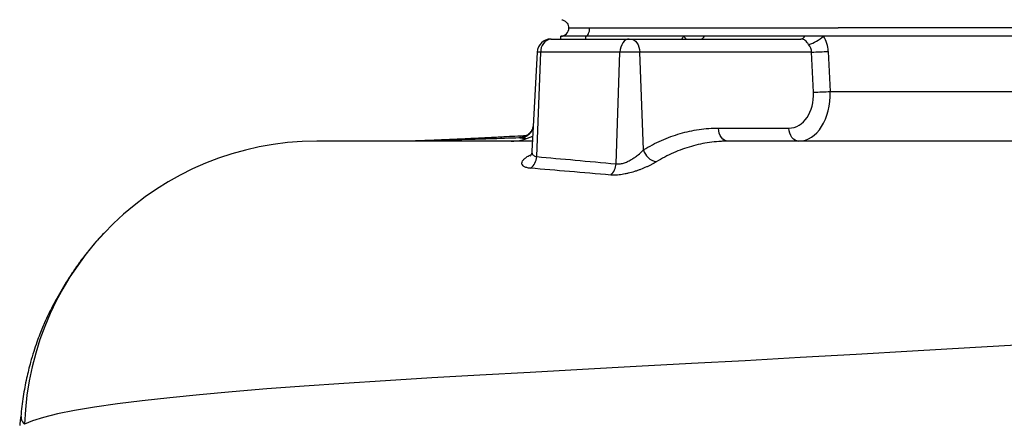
# Model space of a CAD drawing. Header units: millimetres. Extents: x 2453 to 4632, y 822 to 5880.
# Tile 2 of 14: x 2460 to 3174, y 1485 to 1778. Entities that reach past the tile are written whole.
import ezdxf

# ---------------------------------------------------------------- set-up
doc = ezdxf.new("R2010")
doc.units = ezdxf.units.MM
doc.header["$LTSCALE"] = 2

msp = doc.modelspace()

# ---------------------------------------------------------------- linework, layer by layer
at = {"color": 7, "linetype": 'Continuous', "lineweight": 25}
for p, q in [((2858.15, 1772.42), (2873.15, 1772.42)), ((2873.15, 1772.42), (3053.19, 1772.42)), ((3053.19, 1772.42), (3053.24, 1772.42)), ((2845.02, 1764.42), (2845.15, 1764.42)), ((2845.15, 1764.42), (2901.76, 1764.42)), ((2870.15, 1766.42), (2852.15, 1766.42)), ((2852.15, 1764.42), (2852.15, 1766.42)), ((2941.18, 1766.42), (2870.15, 1766.42)), ((2901.76, 1764.42), (2902.46, 1764.42)), ((2902.46, 1764.42), (3026.09, 1764.42)), ((2956.45, 1766.42), (2941.18, 1766.42)), ((3029.09, 1766.42), (2956.45, 1766.42)), ((3042.51, 1766.42), (3029.09, 1766.42)), ((3364.15, 1766.42), (3042.51, 1766.42)), ((3046.07, 1755.46), (3047.43, 1726.42)), ((2835.04, 1754.94), (2831.27, 1683.08)), ((2834.75, 1679.24), (2837.71, 1754.94)), ((2895.1, 1754.94), (2837.71, 1754.94)), ((2892.28, 1674.02), (2895.1, 1754.94)), ((2909.52, 1754.94), (2895.1, 1754.94)), ((2912.15, 1684.1), (2909.52, 1754.94)), ((3034.01, 1754.94), (2909.52, 1754.94)), ((3035.37, 1725.89), (3034.01, 1754.94)), ((3047.43, 1726.42), (3314.95, 1726.42)), ((2966.46, 1699.89), (3017.56, 1699.89)), ((2460.88, 1491.45), (2460.46, 1487.92)), ((2460.51, 1488.92), (2460.36, 1488.92)), ((2460.36, 1488.91), (2460.36, 1488.92)), ((2460.51, 1488.75), (2460.36, 1487.95))]:
    msp.add_line(p, q, dxfattribs=at)
at = {"color": 8, "linetype": 'Continuous', "lineweight": 25}
for p, q in [((2870.15, 1766.42), (2870.15, 1764.42)), ((2837.71, 1754.94), (2835.04, 1754.94))]:
    msp.add_line(p, q, dxfattribs=at)
at = {"color": 7, "linetype": 'Continuous', "lineweight": 25, "flags": 128}
for points in [[(2870.15, 1766.42), (2870.73, 1766.53), (2871.3, 1766.87), (2871.82, 1767.43), (2872.27, 1768.17), (2872.64, 1769.08), (2872.92, 1770.12), (2873.09, 1771.25), (2873.15, 1772.42)], [(2901.76, 1764.42), (2900.5, 1764.24), (2899.29, 1763.71), (2898.17, 1762.84), (2897.17, 1761.67), (2896.34, 1760.24), (2895.71, 1758.6), (2895.29, 1756.82), (2895.1, 1754.94)], [(2902.46, 1764.42), (2903.8, 1764.24), (2905.08, 1763.71), (2906.28, 1762.84), (2907.33, 1761.67), (2908.21, 1760.24), (2908.88, 1758.6), (2909.33, 1756.82), (2909.52, 1754.94)], [(2973.52, 1690.42), (2972.18, 1690.6), (2970.9, 1691.13), (2969.71, 1692), (2968.65, 1693.16), (2967.77, 1694.59), (2967.1, 1696.23), (2966.65, 1698.02), (2966.46, 1699.89)], [(3024.62, 1690.42), (3023.29, 1690.6), (3022, 1691.13), (3020.81, 1692), (3019.75, 1693.16), (3018.87, 1694.59), (3018.2, 1696.23), (3017.76, 1698.02), (3017.56, 1699.89)]]:
    msp.add_lwpolyline(points, dxfattribs=at)
at = {"color": 8, "linetype": 'Continuous', "lineweight": 25, "flags": 128}
for points in [[(2943.13, 1764.42), (2942.56, 1765.06), (2941.18, 1766.42)], [(3190.79, 1543.23), (3148.77, 1540.76), (3107.21, 1538.34), (3066.17, 1535.98), (3025.72, 1533.69), (2985.93, 1531.46), (2946.88, 1529.32), (2906.86, 1527.15), (2867.88, 1525.04), (2830.1, 1522.98), (2793.66, 1520.95), (2758.68, 1518.93), (2725.27, 1516.91), (2694.95, 1514.97), (2666.25, 1513), (2639.25, 1510.99), (2613.98, 1508.92), (2590.47, 1506.79), (2568.78, 1504.62), (2548.93, 1502.4), (2530.99, 1500.14), (2514.29, 1497.74), (2499.79, 1495.31), (2487.48, 1492.85), (2477.35, 1490.37), (2469.38, 1487.88), (2463.58, 1485.38), (2463.58, 1485.38)]]:
    msp.add_lwpolyline(points, dxfattribs=at)
at = {"color": 7, "linetype": 'Continuous', "lineweight": 25}
for centre, radius, start, end in [((2852.15, 1772.42), 6, 270, 0), ((2845.02, 1754.42), 10, 90, 177), ((2846.54, 1755.67), 8.86, 99.00542, 184.70377), ((2953.08, 1768.22), 3.82, 275.54083, 331.8393), ((3025.72, 1768.22), 3.82, 275.54083, 331.8393), ((3024.66, 1785.66), 26.25, 285.90698, 312.85361), ((3026.36, 2070.45), 315.6, 271.38866, 273.58051), ((3027.72, 2041.41), 315.6, 271.38866, 273.58051), ((2816.15, 1726.42), 36, 270, 296.04499), ((2675.46, 1478.42), 212, 90, 178.11675), ((2923.98, 1687.48), 12.31, 195.93062, 257.87643), ((2823.76, 1679.68), 11, 306.29122, 357.70951), ((2880.4, 1674.58), 11.89, 312.99154, 357.30173)]:
    msp.add_arc(centre, radius, start, end, dxfattribs=at)
at = {"color": 8, "linetype": 'Continuous', "lineweight": 25}
msp.add_ellipse((2955.52, 1754.42), major_axis=(0, 20), ratio=0.896575, start_param=0.927295, end_param=1.047198, dxfattribs=at)
at = {"color": 7, "linetype": 'Continuous', "lineweight": 25}
for centre, major_axis, ratio, start_param, end_param in [((3028.16, 1754.42), (0, 20), 0.896575, 4.764749, 5.35589), ((3023.16, 1754.42), (10.86, 0), 0.920773, 0.05236, 0.643501), ((3016.34, 1725.89), (-2.61, 25.93), 0.728603, 3.068356, 4.639152), ((3023.4, 1726.42), (-2.2, 35.97), 0.66621, 3.100898, 4.671694)]:
    msp.add_ellipse(centre, major_axis=major_axis, ratio=ratio, start_param=start_param, end_param=end_param, dxfattribs=at)
for points, knots in [([(2853.01, 1778.4), (2853.01, 1778.4), (2853, 1778.39), (2853.02, 1778.38), (2853.07, 1778.36), (2853.17, 1778.33), (2853.33, 1778.28), (2853.47, 1778.24), (2853.54, 1778.22)], [0, 0, 0, 0, 0.019865, 0.15259, 0.330294, 0.530869, 0.754149, 1, 1, 1, 1]), ([(2853.54, 1778.22), (2854.16, 1777.97), (2855.41, 1777.47), (2856.82, 1776.01), (2857.71, 1774.27), (2857.81, 1773.02), (2857.86, 1772.42)], [0, 0, 0, 0, 0.256343, 0.517495, 0.7692, 1, 1, 1, 1]), ([(3208.64, 1772.42), (3204.75, 1772.42), (3197.05, 1772.42), (3181.2, 1772.42), (3161.01, 1772.42), (3136.76, 1772.42), (3112.19, 1772.42), (3090.48, 1772.42), (3070.62, 1772.42), (3059.25, 1772.42), (3053.24, 1772.42)], [0, 0, 0, 0, 0.074941, 0.148055, 0.305237, 0.464029, 0.615786, 0.779961, 0.883595, 1, 1, 1, 1]), ([(3031.85, 1760.42), (3031.6, 1760.72), (3031.37, 1761.02), (3030.94, 1761.58), (3030.73, 1761.86), (3030.14, 1762.62), (3029.79, 1763.03), (3029.03, 1763.72), (3028.62, 1763.98), (3027.81, 1764.25), (3027.5, 1764.32), (3026.83, 1764.4), (3026.47, 1764.42), (3026.09, 1764.42)], [0, 0, 0, 0, 0.125, 0.125, 0.25, 0.25, 0.5, 0.5, 0.75, 0.75, 0.875, 0.875, 1, 1, 1, 1]), ([(2832.29, 1702.48), (2832.29, 1702.47), (2832.34, 1701.62), (2831.91, 1700.03), (2831.02, 1697.96), (2829.8, 1696.33), (2828.48, 1695.13), (2827.22, 1694.33), (2826.13, 1693.84), (2825.37, 1693.6), (2824.95, 1693.5), (2824.93, 1693.5), (2824.92, 1693.5)], [0, 0, 0, 0, 0.001435, 0.165853, 0.31238, 0.445138, 0.563162, 0.666808, 0.75682, 0.837481, 0.917366, 1, 1, 1, 1]), ([(2912.15, 1684.1), (2916.4, 1686.72), (2920.75, 1689.02), (2927.4, 1691.99), (2929.64, 1692.9), (2934.13, 1694.54), (2936.39, 1695.28), (2943.2, 1697.25), (2947.79, 1698.24), (2957.05, 1699.56), (2961.73, 1699.89), (2966.46, 1699.89)], [0, 0, 0, 0, 0.25, 0.25, 0.375, 0.375, 0.5, 0.5, 0.75, 0.75, 1, 1, 1, 1]), ([(2827.29, 1694.41), (2824.47, 1694.25), (2819.85, 1693.98), (2813.49, 1693.62), (2808.18, 1693.33), (2803.24, 1693.07), (2799.01, 1692.84), (2795.24, 1692.65), (2791.34, 1692.46), (2786.68, 1692.23), (2781.31, 1691.97), (2775.7, 1691.72), (2770.48, 1691.49), (2765.85, 1691.3), (2761.27, 1691.11), (2756.46, 1690.93), (2751.04, 1690.74), (2745.84, 1690.56), (2742.59, 1690.46), (2741.13, 1690.42)], [0, 0, 0, 0, 0.081973, 0.134292, 0.190862, 0.24396, 0.288328, 0.325024, 0.366391, 0.416113, 0.480427, 0.549292, 0.613169, 0.67194, 0.725642, 0.797547, 0.868177, 0.940705, 1, 1, 1, 1]), ([(2822.32, 1692.77), (2814.98, 1692.53), (2800.31, 1692.06), (2780.12, 1691.43), (2761.64, 1690.9), (2749.43, 1690.56), (2743.95, 1690.43), (2743.45, 1690.42)], [0, 0, 0, 0, 0.244256, 0.487834, 0.73141, 0.975617, 1, 1, 1, 1]), ([(2822.42, 1692.77), (2822.4, 1692.77), (2822.38, 1692.77), (2822.36, 1692.77), (2822.35, 1692.77), (2822.33, 1692.77), (2822.32, 1692.77)], [0, 0, 0, 0, 0.00003236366, 0.00003236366, 0.00003236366, 0.0000584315, 0.0000584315, 0.0000584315, 0.0000584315]), ([(2831.66, 1690.42), (2827.72, 1690.42), (2815.38, 1690.42), (2796.36, 1690.42), (2774.59, 1690.42), (2754.7, 1690.42), (2736.72, 1690.42), (2721.24, 1690.42), (2708.2, 1690.42), (2697.57, 1690.42), (2688.86, 1690.42), (2682.21, 1690.42), (2677.48, 1690.42), (2676.14, 1690.42), (2675.46, 1690.42)], [0, 0, 0, 0, 0.0426808, 0.1337382, 0.2247797, 0.3158581, 0.407027, 0.4983342, 0.5822265, 0.6663378, 0.7501303, 0.8335665, 0.9167992, 1, 1, 1, 1]), ([(2892.28, 1674.02), (2893.05, 1673.9), (2893.91, 1673.89), (2895.25, 1674.03), (2895.71, 1674.1), (2896.64, 1674.29), (2897.12, 1674.41), (2898.57, 1674.84), (2899.52, 1675.21), (2901.4, 1676.05), (2902.33, 1676.53), (2904.13, 1677.57), (2904.98, 1678.12), (2906.63, 1679.25), (2907.42, 1679.84), (2909.68, 1681.66), (2911, 1682.88), (2912.15, 1684.1)], [0, 0, 0, 0, 0.125, 0.125, 0.1875, 0.1875, 0.25, 0.25, 0.375, 0.375, 0.5, 0.5, 0.625, 0.625, 0.75, 0.75, 1, 1, 1, 1]), ([(2973.52, 1690.42), (2973.24, 1690.42), (2972.95, 1690.42), (2972.38, 1690.41), (2971.54, 1690.4), (2969.56, 1690.35), (2967.87, 1690.26), (2964.5, 1690.02), (2962.26, 1689.79), (2955.59, 1688.85), (2951.19, 1687.92), (2944.65, 1686.05), (2942.49, 1685.35), (2938.18, 1683.79), (2936.03, 1682.93), (2929.64, 1680.11), (2925.47, 1677.93), (2921.4, 1675.45)], [0, 0, 0, 0, 0.015625, 0.015625, 0.03125, 0.0625, 0.125, 0.125, 0.25, 0.25, 0.5, 0.5, 0.625, 0.625, 0.75, 0.75, 1, 1, 1, 1]), ([(3296.95, 1690.42), (3258.65, 1690.42), (3179.24, 1690.42), (3100.56, 1690.42), (3030.73, 1690.42), (2999.95, 1690.42), (2973.52, 1690.42)], [0.5005028, 0.5005028, 0.5005028, 0.5005028, 0.560176, 0.6263369, 0.6320677, 0.6816155, 0.6816155, 0.6816155, 0.6816155]), ([(2830.27, 1670.81), (2829.23, 1670.9), (2828.32, 1671.05), (2827.14, 1671.38), (2826.77, 1671.5), (2826.11, 1671.78), (2825.8, 1671.93), (2825.01, 1672.43), (2824.62, 1672.81), (2824.25, 1673.44), (2824.15, 1673.66), (2824.04, 1674.12), (2824.02, 1674.35), (2824.07, 1675.07), (2824.24, 1675.57), (2824.85, 1676.62), (2825.29, 1677.15), (2826.15, 1677.94), (2826.47, 1678.2), (2827.17, 1678.73), (2827.55, 1678.99), (2828.8, 1679.78), (2829.75, 1680.29), (2830.81, 1680.78)], [0, 0, 0, 0, 0.125, 0.125, 0.1875, 0.1875, 0.25, 0.25, 0.375, 0.375, 0.4375, 0.4375, 0.5, 0.5, 0.625, 0.625, 0.75, 0.75, 0.8125, 0.8125, 0.875, 0.875, 1, 1, 1, 1]), ([(2831.21, 1683.08), (2831.21, 1682.74), (2831.19, 1681.81), (2830.75, 1680.64), (2830.28, 1679.78), (2830, 1679.5), (2830.05, 1679.54), (2830.06, 1679.55)], [0, 0, 0, 0, 0.1551727, 0.4333923, 0.6951838, 0.9441439, 1, 1, 1, 1]), ([(2921.4, 1675.45), (2920.37, 1674.82), (2919.26, 1674.2), (2917.48, 1673.27), (2916.86, 1672.96), (2915.59, 1672.35), (2914.94, 1672.04), (2912.91, 1671.13), (2911.52, 1670.55), (2909.36, 1669.72), (2908.64, 1669.45), (2907.16, 1668.93), (2906.4, 1668.68), (2904.13, 1667.96), (2902.62, 1667.54), (2900.35, 1666.99), (2899.6, 1666.82), (2898.1, 1666.52), (2897.34, 1666.39), (2895.12, 1666.04), (2893.71, 1665.89), (2891, 1665.76), (2889.7, 1665.78), (2888.51, 1665.88)], [0, 0, 0, 0, 0.125, 0.125, 0.1875, 0.1875, 0.25, 0.25, 0.375, 0.375, 0.4375, 0.4375, 0.5, 0.5, 0.625, 0.625, 0.6875, 0.6875, 0.75, 0.75, 0.875, 0.875, 1, 1, 1, 1]), ([(2521.75, 1624.3), (2520.71, 1623.25), (2516.5, 1619.03), (2510.7, 1612.09), (2504.31, 1603.89), (2499.35, 1596.89), (2494.99, 1590.22), (2490.75, 1583.32), (2487.33, 1577.34), (2484.62, 1572.34), (2482.48, 1568.19), (2480.42, 1564.02), (2478.49, 1559.89), (2476.65, 1555.7), (2474.53, 1550.43), (2472.37, 1544.6), (2470.11, 1537.82), (2467.54, 1529.12), (2464.88, 1518.27), (2462.38, 1505.14), (2461.38, 1495.94), (2460.85, 1491.11)], [0, 0, 0, 0, 0.028625, 0.116093, 0.176968, 0.23384, 0.286889, 0.337604, 0.38849, 0.420164, 0.453254, 0.488176, 0.525278, 0.564918, 0.601278, 0.641993, 0.687835, 0.739211, 0.816515, 0.903674, 1, 1, 1, 1]), ([(2460.36, 1487.93), (2460.36, 1487.92), (2460.36, 1487.86), (2460.36, 1487.31), (2460.36, 1486.94)], [0, 0, 0, 0, 0.318769, 1, 1, 1, 1]), ([(2461.12, 1491.1), (2461.06, 1490.38), (2460.89, 1488.49), (2462.56, 1486.57), (2463.58, 1485.38)], [0, 0, 0, 0, 0.384028, 1, 1, 1, 1])]:
    msp.add_open_spline(points, degree=3, knots=knots, dxfattribs=at)
at = {"color": 8, "linetype": 'Continuous', "lineweight": 25}
for points, knots in [([(2822.42, 1692.77), (2823.53, 1692.87), (2825.76, 1693.07), (2828.73, 1694.77), (2831.08, 1697.25), (2831.81, 1699.37), (2832.18, 1700.43)], [0, 0, 0, 0, 0.250811, 0.501622, 0.752433, 1, 1, 1, 1]), ([(2822.32, 1692.77), (2822.32, 1692.77), (2822.07, 1692.89), (2822, 1693.16), (2822.84, 1693.41), (2824.63, 1693.53), (2824.96, 1693.55)], [0, 0, 0, 0, 0.000008, 0.353557, 0.880189, 1, 1, 1, 1]), ([(2826.99, 1692.22), (2826.04, 1692.29), (2823.7, 1692.45), (2822.9, 1692.65), (2822.42, 1692.77)], [0, 0, 0, 0, 0.406255, 1, 1, 1, 1]), ([(2831.43, 1683.06), (2831.37, 1682.75), (2831.16, 1681.63), (2832.09, 1680.07), (2833.88, 1679.51), (2834.75, 1679.24)], [0, 0, 0, 0, 0.164206, 0.589328, 1, 1, 1, 1])]:
    msp.add_open_spline(points, degree=3, knots=knots, dxfattribs=at)
at = {"color": 7, "linetype": 'Continuous', "lineweight": 25}
for points in [[(2834.75, 1679.24), (2852.86, 1677.61), (2872.04, 1675.88), (2892.28, 1674.02)], [(2888.51, 1665.88), (2868.03, 1667.64), (2848.62, 1669.28), (2830.27, 1670.81)], [(2460.36, 1486.94), (2460.27, 1486.13), (2460.17, 1485.29), (2460.08, 1484.42)]]:
    msp.add_open_spline(points, degree=3, dxfattribs=at)

doc.saveas('drawing.dxf')
